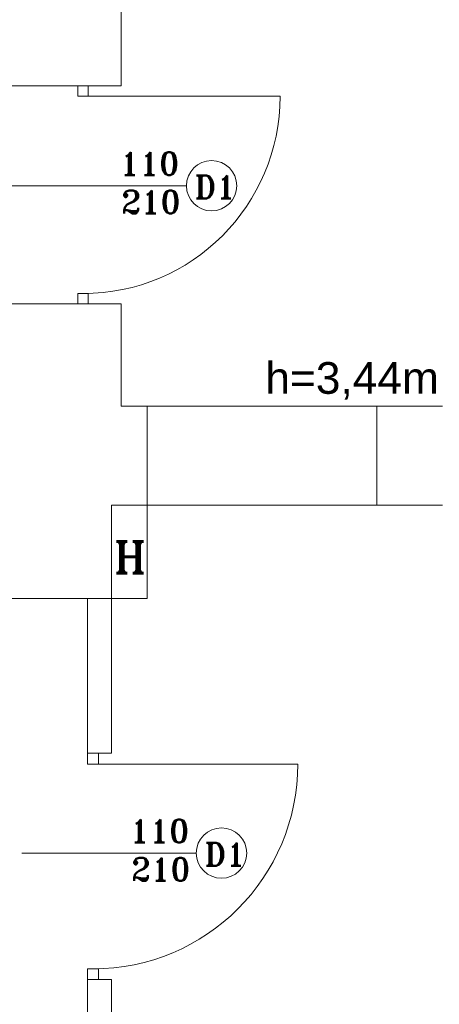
# Model space of a CAD drawing. Header units: millimetres. Extents: x -12354389001 to 271431, y -126469 to 48347.
# Tile 87 of 204: x -128144 to -127932, y -90627 to -90130. Entities that reach past the tile are written whole.
import ezdxf

# ---------------------------------------------------------------- set-up
doc = ezdxf.new("R2010")
doc.units = ezdxf.units.MM
doc.layers.get('0').update_dxf_attribs({"lineweight": 9})
for name, color, linetype, lineweight in [('ei30', 1, 'Continuous', 15), ('IS_Text_Odbiornikow_Therm', 7, 'Continuous', 5), ('LINIE PRZEKROJOWE', 7, 'Continuous', 13), ('OPISY', 255, 'Continuous', 9), ('stolarka', 252, 'Continuous', 9), ('WIDOK', 252, 'Continuous', 15)]:
    doc.layers.add(name, color=color, linetype=linetype, lineweight=lineweight)
doc.styles.add('ROMANS-POTROJNY-0-8-W', font='ROMANT.SHX', dxfattribs={"width": 0.8})
doc.styles.get("Standard").update_dxf_attribs({"font": 'arial.ttf'})

# ---------------------------------------------------------------- blocks, each defined once
blk = doc.blocks.new('oj')
at = {"color": 252, "linetype": 'Continuous', "lineweight": 13}
for p, q in [((-95724.22, 13998.03), (-95706.22, 13998.03)), ((-95724.22, 13951.03), (-95724.22, 13998.03)), ((-95706.22, 13998.03), (-95706.22, 13951.03)), ((-95706.22, 13951.03), (-95724.22, 13951.03))]:
    blk.add_line(p, q, dxfattribs=at)
at = {"layer": 'LINIE PRZEKROJOWE', "color": 252, "linetype": 'Continuous', "lineweight": 13}
for p, q in [((-95719.22, 14209.59), (-95719.22, 14366.09)), ((-95719.22, 14209.59), (-95796.22, 14209.59)), ((-95796.22, 14099.59), (-95719.22, 14099.59)), ((-95719.22, 14048.03), (-95719.22, 14099.59)), ((-95706.22, 14048.03), (-95719.22, 14048.03)), ((-95706.22, 13998.03), (-95706.22, 14048.03)), ((-95706.22, 13998.03), (-95706.22, 14048.03)), ((-95590.22, 13998.03), (-95590.22, 14048.03)), ((-95590.22, 14048.03), (-95557.1, 14048.03)), ((-95721.22, 13998.03), (-95724.22, 13998.03)), ((-95724.22, 13998.03), (-95724.22, 13951.03)), ((-95715.22, 13998.03), (-95721.22, 13998.03)), ((-95721.22, 13998.03), (-95706.22, 13998.03)), ((-95590.22, 13998.03), (-95590.22, 13998.03)), ((-95557.1, 13998.03), (-95590.22, 13998.03)), ((-95724.22, 13951.03), (-95776.22, 13951.03))]:
    blk.add_line(p, q, dxfattribs=at)
at = {"layer": 'OPISY', "color": 252, "linetype": 'Continuous', "lineweight": 13}
for p, q in [((-95686.39, 14159.21), (-95774.49, 14159.21)), ((-95681.37, 13822.53), (-95769.48, 13822.53))]:
    blk.add_line(p, q, dxfattribs=at)
for centre in [(-95673.69, 14159.21), (-95668.67, 13822.53)]:
    blk.add_circle(centre, 12.7, dxfattribs=at)
at = {"layer": 'stolarka', "color": 252, "linetype": 'Continuous', "lineweight": 13, "transparency": 33554684}
for points in [[(-95736, 14209.59), (-95741.24, 14209.59), (-95741.24, 14204.35), (-95736, 14204.35)], [(-95741.24, 14104.83), (-95741.24, 14099.59), (-95736, 14099.59), (-95736, 14104.83)], [(-95730.78, 13872.91), (-95736.22, 13872.91), (-95736.22, 13867.47), (-95730.78, 13867.47)], [(-95736.22, 13764.14), (-95736.22, 13758.7), (-95730.78, 13758.7), (-95730.78, 13764.14)]]:
    blk.add_lwpolyline(points, close=True, dxfattribs=at)
for points in [[(-95738.62, 14204.35), (-95639.09, 14204.35)], [(-95733.5, 13867.47), (-95630.16, 13867.47)]]:
    blk.add_lwpolyline(points, dxfattribs=at)
for centre, radius in [((-95738.62, 14204.35), 99.52), ((-95733.5, 13867.47), 103.34)]:
    blk.add_arc(centre, radius, 270, 0, dxfattribs=at)
at = {"layer": 'WIDOK', "color": 252, "linetype": 'Continuous', "lineweight": 13, "ltscale": 20}
for p, q in [((-95590.22, 14048.03), (-95706.22, 14048.03)), ((-95616.22, 14048.03), (-95590.22, 14048.03)), ((-95590.22, 13998.03), (-95706.22, 13998.03)), ((-95736.22, 13951.03), (-95724.22, 13951.03)), ((-95736.22, 13872.91), (-95736.22, 13951.03)), ((-95724.22, 13951.03), (-95724.22, 13872.91)), ((-95724.22, 13872.91), (-95736.22, 13872.91)), ((-95736.22, 13758.7), (-95724.22, 13758.7)), ((-95736.22, 13694.03), (-95736.22, 13758.7)), ((-95724.22, 13758.7), (-95724.22, 13694.03))]:
    blk.add_line(p, q, dxfattribs=at)
at = {"layer": 'ei30', "color": 252, "linetype": 'Continuous', "lineweight": 13, "style": 'ROMANS-POTROJNY-0-8-W'}
blk.add_text('H', height=16, dxfattribs=at).set_placement((-95723.07, 13963.71))
at = {"layer": 'OPISY', "color": 252, "linetype": 'Continuous', "lineweight": 13, "style": 'ROMANS-POTROJNY-0-8-W'}
for p in [(-95682.24, 14152.84), (-95677.23, 13816.16)]:
    blk.add_text('D1', height=11.574, dxfattribs=at).set_placement(p)
at = {"layer": 'OPISY', "color": 252, "linetype": 'Continuous', "lineweight": 13, "ltscale": 0.15}
blk.add_text('h=3,44m', height=16, dxfattribs=at).set_placement((-95646.55, 14054.25))
at = {"layer": 'stolarka', "color": 252, "linetype": 'Continuous', "lineweight": 13, "style": 'ROMANS-POTROJNY-0-8-W'}
for s, p in [('110', (-95719.87, 14164.61)), ('210', (-95719.23, 14145.27)), ('110', (-95714.85, 13827.93)), ('210', (-95714.21, 13808.59))]:
    blk.add_text(s, height=11.574, dxfattribs=at).set_placement(p)

msp = doc.modelspace()

# ---------------------------------------------------------------- block references
at = {"layer": 'IS_Text_Odbiornikow_Therm', "color": 7, "ltscale": 0.5}
msp.add_blockref('oj', (-32373.467, -104372.956), dxfattribs=at)

doc.saveas('drawing.dxf')
